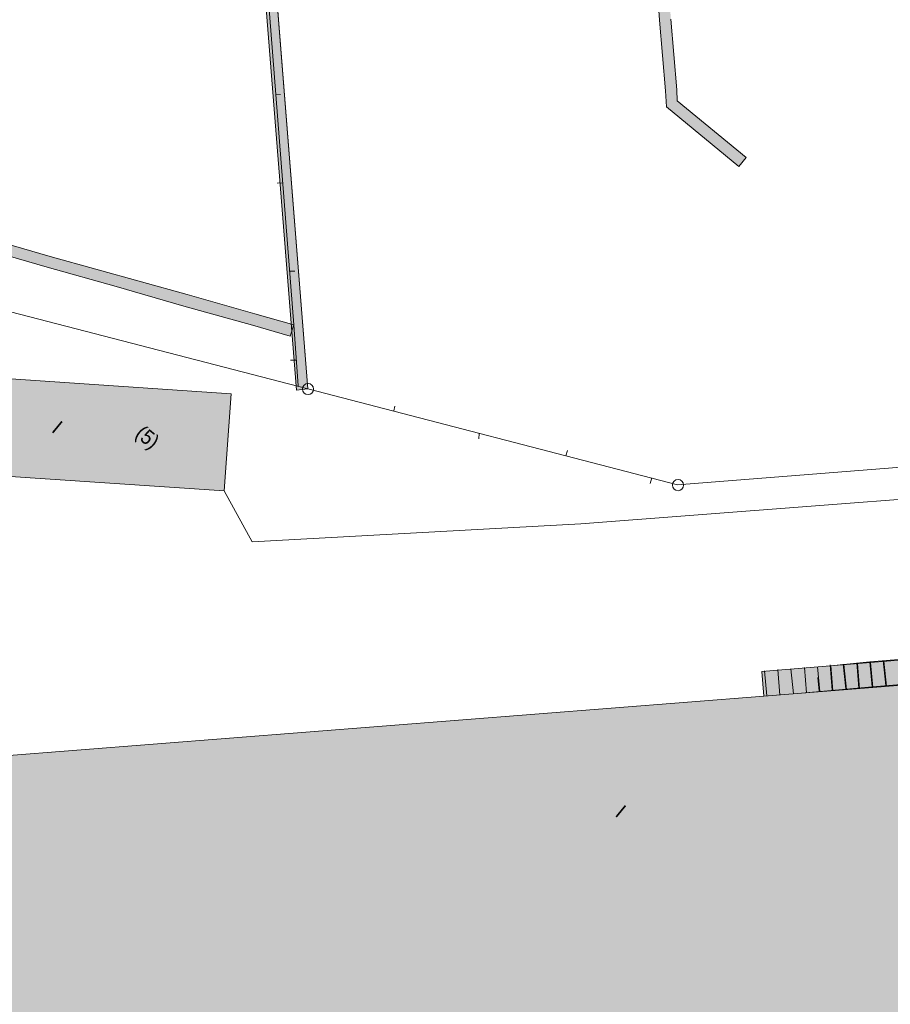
# Model space of a CAD drawing. Header units: metres. Extents: x -740 to 758, y -633 to 854.
# Tile 69 of 256: x -453 to -404, y -96 to -40. Entities that reach past the tile are written whole.
import ezdxf

# ---------------------------------------------------------------- set-up
doc = ezdxf.new("R2010")
doc.units = ezdxf.units.M
doc.header["$MEASUREMENT"] = 0
doc.layers.add('Grundkarte.LOVION', color=7, linetype='Continuous')
doc.layers.add('Grundkarte_Text.LOVION', color=7, linetype='Continuous')
doc.styles.add('ERSTELLTER_STIL_1', font='arial.ttf')

msp = doc.modelspace()

# ---------------------------------------------------------------- hatches: boundary and pattern name
at = {"layer": 'Grundkarte.LOVION', "linetype": 'Continuous', "lineweight": 18}
for points in [[(-436.68, -61.079), (-440.775, -9.52), (-441.772, 3.092), (-442.416, 3.029), (-441.419, -9.583), (-437.324, -61.141)], [(-419.352, -7.957), (-419.312, -8.367), (-419.008, -12.386), (-418.709, -16.347), (-418.379, -20.334), (-418.074, -24.354), (-417.776, -28.315), (-417.114, -36.289), (-416.842, -40.282), (-416.511, -44.27), (-416.452, -45.18), (-412.37, -48.534), (-411.948, -48.02), (-415.836, -44.824), (-415.867, -44.207), (-416.198, -40.219), (-416.497, -36.258), (-416.801, -32.239), (-417.132, -28.252), (-417.43, -24.291), (-417.735, -20.272), (-418.033, -16.311), (-418.364, -12.323), (-418.668, -8.304), (-418.703, -7.953)], [(-465.554, -50.217), (-462.913, -50.934), (-459.081, -52.037), (-455.223, -53.108), (-451.391, -54.212), (-447.5, -55.309), (-443.668, -56.412), (-439.81, -57.483), (-437.681, -58.103), (-437.477, -57.462), (-439.665, -56.848), (-443.497, -55.745), (-451.214, -53.603), (-455.046, -52.5), (-458.904, -51.429), (-462.736, -50.326), (-465.351, -49.577)], [(-461.045, -65.5), (-441.408, -66.831), (-440.998, -61.353), (-460.635, -60.022)], [(-404.799, -77.912), (-404.936, -76.506), (-411.063, -77.017), (-410.958, -78.396)], [(-404.841, -77.877), (-404.978, -76.472), (-407.379, -76.707), (-408.62, -78.217)], [(-401.146, -77.575), (-401.284, -76.17), (-404.978, -76.472), (-404.841, -77.877)], [(-401.104, -77.61), (-401.242, -76.204), (-404.936, -76.506), (-404.799, -77.912)], [(-454.342, -123.779), (-448.066, -123.284), (-434.485, -122.222), (-397.612, -77.357), (-401.104, -77.61), (-404.799, -77.912), (-410.958, -78.396), (-454.016, -81.778), (-457.651, -82.074), (-463.497, -82.439), (-478.208, -83.434), (-476.547, -104.345), (-475.972, -111.441), (-475.553, -116.632), (-474.844, -125.399)], [(-408.62, -78.217), (-445.52, -123.114), (-420.888, -121.12), (-414.436, -120.607), (-393.493, -118.973), (-393.875, -114.459), (-394.307, -109.743), (-394.706, -105.053), (-395.306, -98.314), (-397.095, -77.297), (-401.146, -77.575), (-404.841, -77.877)]]:
    msp.add_hatch(color=254, dxfattribs=at).paths.add_polyline_path(points)

# ---------------------------------------------------------------- linework, layer by layer
at = {"layer": 'Grundkarte.LOVION', "color": 253, "linetype": 'Continuous', "lineweight": 18}
for points in [[(-441.772, 3.092), (-436.68, -61.079), (-466.033, -53.486), (-475.733, -51.005), (-465.271, -12.003)], [(-388.454, -64.314), (-415.817, -66.487), (-436.68, -61.079), (-441.772, 3.092)], [(-446.398, -136.716), (-453.608, -137.037), (-461.602, -137.198), (-469.586, -137.151), (-477.567, -136.838), (-485.504, -136.077), (-487.414, -135.584), (-489.183, -134.722), (-490.731, -133.396), (-491.893, -131.795), (-492.603, -129.973), (-492.856, -127.988), (-492.761, -124.728), (-492.803, -120.062), (-491.079, -110.495), (-488.816, -100.993), (-475.733, -51.005), (-466.033, -53.486), (-436.68, -61.079), (-415.817, -66.487), (-388.454, -64.314)]]:
    msp.add_lwpolyline(points, dxfattribs=at)
at = {"layer": 'Grundkarte.LOVION', "color": 8, "linetype": 'Continuous', "lineweight": 18}
for points in [[(-441.772, 3.092), (-436.68, -61.079), (-466.033, -53.486), (-475.733, -51.005), (-465.271, -12.003)], [(-388.454, -64.314), (-415.817, -66.487), (-436.68, -61.079), (-441.772, 3.092)], [(-441.212, -9.592), (-437.477, -57.462), (-437.23, -60.896)], [(-438.215, -44.47), (-438.508, -44.499)], [(-438.405, -49.484), (-438.112, -49.455)], [(-446.398, -136.716), (-453.608, -137.037), (-461.602, -137.198), (-469.586, -137.151), (-477.567, -136.838), (-485.504, -136.077), (-487.414, -135.584), (-489.183, -134.722), (-490.731, -133.396), (-491.893, -131.795), (-492.603, -129.973), (-492.856, -127.988), (-492.761, -124.728), (-492.803, -120.062), (-491.079, -110.495), (-488.816, -100.993), (-475.733, -51.005), (-466.033, -53.486), (-436.68, -61.079), (-415.817, -66.487), (-388.454, -64.314)], [(-437.418, -54.441), (-437.743, -54.444)], [(-437.666, -59.461), (-437.341, -59.458)], [(-436.68, -61.079), (-415.817, -66.487)], [(-431.768, -62.046), (-431.83, -62.319)], [(-427.036, -63.889), (-427.006, -63.591)], [(-422.035, -64.553), (-422.124, -64.857)], [(-441.408, -66.831), (-439.828, -69.692), (-421.278, -68.676), (-388.42, -66.173)], [(-417.362, -66.401), (-417.274, -66.097)], [(-404.978, -76.472), (-404.841, -77.877)], [(-404.936, -76.506), (-404.799, -77.912)], [(-434.485, -122.222), (-448.066, -123.284), (-454.342, -123.779), (-474.844, -125.399), (-475.553, -116.632), (-475.972, -111.441), (-476.547, -104.345), (-478.208, -83.434), (-463.497, -82.439), (-457.651, -82.074), (-454.016, -81.778), (-410.958, -78.396), (-404.799, -77.912), (-401.104, -77.61), (-397.612, -77.357)], [(-408.62, -78.217), (-404.841, -77.877), (-401.146, -77.575), (-397.095, -77.297), (-395.306, -98.314), (-394.706, -105.053), (-394.307, -109.743), (-393.875, -114.459), (-393.493, -118.973), (-414.436, -120.607), (-420.888, -121.12), (-445.52, -123.114)]]:
    msp.add_lwpolyline(points, dxfattribs=at)
at = {"layer": 'Grundkarte.LOVION', "color": 7, "linetype": 'Continuous', "lineweight": 13}
for points in [[(-436.68, -61.079), (-437.324, -61.141), (-441.419, -9.583), (-442.416, 3.029), (-441.772, 3.092), (-440.775, -9.52)], [(-465.554, -50.217), (-465.351, -49.577), (-462.736, -50.326), (-458.904, -51.429), (-455.046, -52.5), (-451.214, -53.603), (-443.497, -55.745), (-439.665, -56.848), (-437.477, -57.462), (-437.681, -58.103), (-439.81, -57.483), (-443.668, -56.412), (-447.5, -55.309), (-451.391, -54.212), (-455.223, -53.108), (-459.081, -52.037), (-462.913, -50.934)]]:
    msp.add_lwpolyline(points, close=True, dxfattribs=at)
msp.add_lwpolyline([(-416.198, -40.219), (-415.867, -44.207), (-415.836, -44.824), (-411.948, -48.02), (-412.37, -48.534), (-416.452, -45.18), (-416.511, -44.27), (-416.842, -40.282), (-417.114, -36.289)], dxfattribs=at)
at = {"layer": 'Grundkarte.LOVION', "color": 8, "linetype": 'Continuous', "lineweight": 18}
msp.add_lwpolyline([(-461.045, -65.5), (-460.635, -60.022), (-440.998, -61.353), (-441.408, -66.831)], close=True, dxfattribs=at)
at = {"layer": 'Grundkarte.LOVION', "color": 251, "linetype": 'Continuous', "lineweight": 13}
for points in [[(-404.799, -77.912), (-410.958, -78.396), (-411.063, -77.017), (-404.936, -76.506)], [(-401.146, -77.575), (-404.841, -77.877), (-404.978, -76.472), (-401.284, -76.17)], [(-401.104, -77.61), (-404.799, -77.912), (-404.936, -76.506), (-401.242, -76.204)]]:
    msp.add_lwpolyline(points, close=True, dxfattribs=at)
for points in [[(-407.379, -76.707), (-404.978, -76.472), (-404.841, -77.877), (-408.62, -78.217)], [(-406.474, -76.589), (-406.337, -77.994)], [(-405.713, -76.514), (-405.602, -77.952)], [(-405.671, -76.549), (-405.56, -77.986)], [(-404.217, -76.397), (-404.08, -77.803)], [(-404.175, -76.432), (-404.038, -77.837)], [(-410.92, -76.973), (-410.782, -78.378)], [(-410.159, -76.899), (-410.048, -78.336)], [(-409.424, -76.857), (-409.287, -78.262)], [(-408.663, -76.782), (-408.552, -78.219)], [(-407.928, -76.74), (-407.791, -78.145)], [(-407.209, -76.631), (-407.098, -78.068)], [(-407.167, -76.665), (-407.056, -78.103)], [(-406.432, -76.623), (-406.295, -78.028)], [(-407.907, -77.349), (-407.833, -78.111)]]:
    msp.add_lwpolyline(points, dxfattribs=at)
at = {"layer": 'Grundkarte.LOVION', "color": 9, "linetype": 'Continuous', "lineweight": 18}
for centre, radius in [((-436.671, -61.085), 0.313), ((-415.795, -66.499), 0.314)]:
    msp.add_circle(centre, radius, dxfattribs=at)

# ---------------------------------------------------------------- texts
at = {"layer": 'Grundkarte_Text.LOVION', "color": 7, "linetype": 'Continuous', "lineweight": 13, "attachment_point": 7, "style": 'ERSTELLTER_STIL_1'}
for s, insert, char_height, rotation in [('{\\A1;\\W0.89452x;I}', (-451.192, -63.462), 0.83073, 320.5839), ('{\\A1;\\W0.89450x;(5)}', (-446.633, -63.904), 0.83073, 320.5839), ('{\\A1;\\W0.89456x;I}', (-419.4, -85.121), 0.83072, 320.5833)]:
    msp.add_mtext(s, dxfattribs=dict(at, insert=insert, char_height=char_height, rotation=rotation))

doc.saveas('drawing.dxf')
